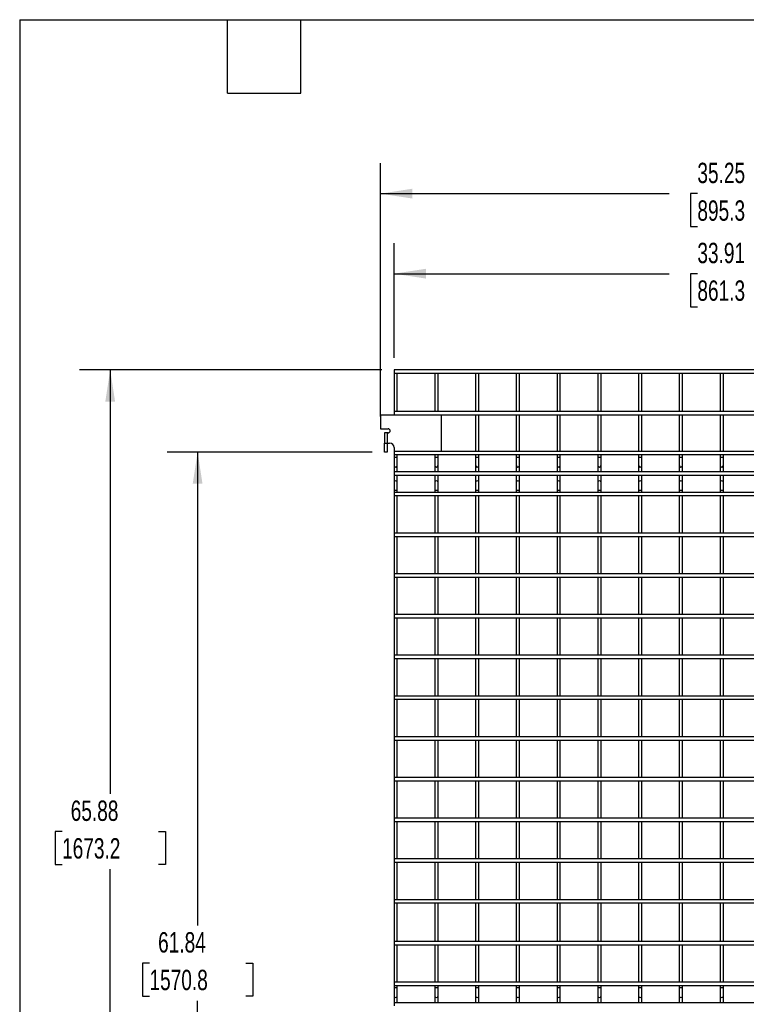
# Model space of a CAD drawing. Header units: inches. Extents: x 0.2 to 10.8, y 0.2 to 8.2.
# Tile 4 of 27: x 0.2 to 3.2, y 4.2 to 8.2. Entities that reach past the tile are written whole.
import ezdxf

# ---------------------------------------------------------------- set-up
doc = ezdxf.new("R2010")
doc.units = ezdxf.units.IN
doc.header["$MEASUREMENT"] = 0
doc.layers.add('DIMENSIONS', color=140, linetype='Continuous', lineweight=25)
doc.layers.add('TEXT', color=140, linetype='Continuous', lineweight=25)
doc.styles.add('SLDTEXTSTYLE0', font='TXT', dxfattribs={"width": 0.7})
doc.dimstyles.new('SLDDIMSTYLE0', dxfattribs={"dimtxt": 0.084961, "dimasz": 0.13, "dimexe": 0, "dimexo": 0.0625, "dimgap": 0.02124, "dimtad": 0, "dimtih": 1, "dimtoh": 1, "dimlfac": 12, "dimrnd": 1e-09, "dimzin": 12, "dimdsep": 46, "dimtxsty": 'SLDTEXTSTYLE0', "dimsah": 1, "dimcen": 0.09, "dimadec": 0, "dimazin": 3, "dimtfac": 1, "dimtofl": 0, "dimtmove": 0, "dimatfit": 3, "dimfxl": 0, "dimfrac": 2, "dimtolj": 1, "dimtzin": 12, "dimarcsym": 0})

# ---------------------------------------------------------------- blocks, each defined once
blk = doc.blocks.new('_D')
at = {"layer": 'DIMENSIONS'}
for p, q in [((1.781, 6.867), (1.781, 7.3357)), ((4.6068, 6.867), (4.6068, 7.3357)), ((1.781, 7.2107), (2.9063, 7.2107)), ((3.0214, 7.2107), (2.9929, 7.2107)), ((2.9929, 7.2107), (2.9929, 7.0756)), ((3.3446, 7.2107), (3.3731, 7.2107)), ((3.3731, 7.2107), (3.3731, 7.0756)), ((4.6068, 7.2107), (3.4597, 7.2107)), ((2.9929, 7.0756), (3.0214, 7.0756)), ((3.3731, 7.0756), (3.3446, 7.0756))]:
    blk.add_line(p, q, dxfattribs=at)
for points in [[(1.781, 7.2107), (1.911, 7.1907), (1.911, 7.2307)], [(4.6068, 7.2107), (4.4768, 7.2307), (4.4768, 7.1907)]]:
    blk.add_solid(points, dxfattribs=at)
at = {"layer": 'DIMENSIONS', "char_height": 0.08333, "attachment_point": 1, "style": 'SLDTEXTSTYLE0'}
for s, insert in [('33.91', (3.0214, 7.3371)), ('861.3', (3.0214, 7.1831))]:
    blk.add_mtext(s, dxfattribs=dict(at, insert=insert))
blk = doc.blocks.new('_D_1')
at = {"layer": 'DIMENSIONS'}
for p, q in [((1.7252, 6.6258), (1.7252, 7.6632)), ((4.6625, 6.6258), (4.6625, 7.6632)), ((1.7252, 7.5382), (2.9063, 7.5382)), ((3.0214, 7.5382), (2.9929, 7.5382)), ((2.9929, 7.5382), (2.9929, 7.4032)), ((3.3446, 7.5382), (3.3731, 7.5382)), ((3.3731, 7.5382), (3.3731, 7.4032)), ((4.6625, 7.5382), (3.4597, 7.5382)), ((2.9929, 7.4032), (3.0214, 7.4032)), ((3.3731, 7.4032), (3.3446, 7.4032))]:
    blk.add_line(p, q, dxfattribs=at)
for points in [[(1.7252, 7.5382), (1.8552, 7.5182), (1.8552, 7.5582)], [(4.6625, 7.5382), (4.5325, 7.5582), (4.5325, 7.5182)]]:
    blk.add_solid(points, dxfattribs=at)
at = {"layer": 'DIMENSIONS', "char_height": 0.08333, "attachment_point": 1, "style": 'SLDTEXTSTYLE0'}
for s, insert in [('35.25', (3.0214, 7.6646)), ('895.3', (3.0214, 7.5106))]:
    blk.add_mtext(s, dxfattribs=dict(at, insert=insert))
blk = doc.blocks.new('_D_4')
at = {"layer": 'DIMENSIONS'}
for p, q in [((1.692, 6.481), (0.8526, 6.481)), ((0.9776, 6.481), (0.9776, 4.5439)), ((0.7807, 4.3899), (0.7522, 4.3899)), ((0.7522, 4.3899), (0.7522, 4.2548)), ((1.1745, 4.3899), (1.2031, 4.3899)), ((1.2031, 4.3899), (1.2031, 4.2548)), ((0.7522, 4.2548), (0.7807, 4.2548)), ((0.9776, 1.3274), (0.9776, 4.2358)), ((1.2031, 4.2548), (1.1745, 4.2548)), ((1.731, 1.3274), (0.8526, 1.3274))]:
    blk.add_line(p, q, dxfattribs=at)
for points in [[(0.9776, 6.481), (0.9576, 6.351), (0.9976, 6.351)], [(0.9776, 1.3274), (0.9976, 1.4574), (0.9576, 1.4574)]]:
    blk.add_solid(points, dxfattribs=at)
at = {"layer": 'DIMENSIONS', "char_height": 0.08333, "attachment_point": 1, "style": 'SLDTEXTSTYLE0'}
for s, insert in [('61.84', (0.816, 4.5163)), ('1570.8', (0.7807, 4.3623))]:
    blk.add_mtext(s, dxfattribs=dict(at, insert=insert))
blk = doc.blocks.new('_D_5')
at = {"layer": 'DIMENSIONS'}
for p, q in [((1.731, 6.817), (0.4951, 6.817)), ((0.6201, 6.817), (0.6201, 5.0824)), ((0.4232, 4.9284), (0.3947, 4.9284)), ((0.3947, 4.9284), (0.3947, 4.7934)), ((0.817, 4.9284), (0.8456, 4.9284)), ((0.8456, 4.9284), (0.8456, 4.7934)), ((0.3947, 4.7934), (0.4232, 4.7934)), ((0.6201, 1.3274), (0.6201, 4.7743)), ((0.8456, 4.7934), (0.817, 4.7934)), ((1.731, 1.3274), (0.4951, 1.3274))]:
    blk.add_line(p, q, dxfattribs=at)
for points in [[(0.6201, 6.817), (0.6001, 6.687), (0.6401, 6.687)], [(0.6201, 1.3274), (0.6401, 1.4574), (0.6001, 1.4574)]]:
    blk.add_solid(points, dxfattribs=at)
at = {"layer": 'DIMENSIONS', "char_height": 0.08333, "attachment_point": 1, "style": 'SLDTEXTSTYLE0'}
for s, insert in [('65.88', (0.4585, 5.0548)), ('1673.2', (0.4232, 4.9008))]:
    blk.add_mtext(s, dxfattribs=dict(at, insert=insert))

msp = doc.modelspace()

# ---------------------------------------------------------------- linework, layer by layer
for p, q in [((4.60678, 6.81696), (1.78095, 6.81696)), ((1.78095, 6.81696), (1.78095, 6.80363)), ((1.78095, 6.80363), (1.78095, 6.64613)), ((1.78095, 6.80363), (4.60678, 6.80363)), ((1.79428, 6.64613), (1.79428, 6.80363)), ((1.94762, 6.80363), (1.94762, 6.64613)), ((1.96095, 6.64613), (1.96095, 6.80363)), ((2.11428, 6.80363), (2.11428, 6.64613)), ((2.12762, 6.64613), (2.12762, 6.80363)), ((2.28095, 6.80363), (2.28095, 6.64613)), ((2.29428, 6.64613), (2.29428, 6.80363)), ((2.44762, 6.80363), (2.44762, 6.64613)), ((2.46095, 6.64613), (2.46095, 6.80363)), ((2.61428, 6.80363), (2.61428, 6.64613)), ((2.62762, 6.64613), (2.62762, 6.80363)), ((2.78095, 6.80363), (2.78095, 6.64613)), ((2.79428, 6.64613), (2.79428, 6.80363)), ((2.94762, 6.80363), (2.94762, 6.64613)), ((2.96095, 6.64613), (2.96095, 6.80363)), ((3.11428, 6.80363), (3.11428, 6.64613)), ((3.12762, 6.64613), (3.12762, 6.80363)), ((1.7252, 6.63206), (1.7252, 6.57581)), ((1.9752, 6.63206), (1.7252, 6.63206)), ((4.60678, 6.64613), (1.78095, 6.64613)), ((1.78095, 6.64613), (1.78095, 6.63279)), ((1.78095, 6.63279), (1.78095, 6.63206)), ((1.78095, 6.63279), (4.60678, 6.63279)), ((1.79428, 6.63206), (1.79428, 6.63279)), ((1.94762, 6.63279), (1.94762, 6.63206)), ((1.96095, 6.63206), (1.96095, 6.63279)), ((1.9752, 6.48498), (1.9752, 6.63206)), ((2.11428, 6.63279), (2.11428, 6.48363)), ((2.12762, 6.48363), (2.12762, 6.63279)), ((2.28095, 6.63279), (2.28095, 6.48363)), ((2.29428, 6.48363), (2.29428, 6.63279)), ((2.44762, 6.63279), (2.44762, 6.48363)), ((2.46095, 6.48363), (2.46095, 6.63279)), ((2.61428, 6.63279), (2.61428, 6.48363)), ((2.62762, 6.48363), (2.62762, 6.63279)), ((2.78095, 6.63279), (2.78095, 6.48363)), ((2.79428, 6.48363), (2.79428, 6.63279)), ((2.94762, 6.63279), (2.94762, 6.48363)), ((2.96095, 6.48363), (2.96095, 6.63279)), ((3.11428, 6.63279), (3.11428, 6.48363)), ((3.12762, 6.48363), (3.12762, 6.63279)), ((1.7252, 6.57581), (1.75678, 6.57581)), ((1.74203, 6.55915), (1.74203, 6.51748)), ((1.7532, 6.55915), (1.74203, 6.55915)), ((1.7532, 6.55915), (1.7532, 6.51748)), ((1.75678, 6.55915), (1.7532, 6.55915)), ((1.74203, 6.51748), (1.7532, 6.51748)), ((1.74203, 6.48098), (1.74203, 6.51748)), ((1.7532, 6.51748), (1.76278, 6.51748)), ((1.7532, 6.51748), (1.7532, 6.48098)), ((1.78095, 6.49931), (1.78095, 6.48498)), ((1.7532, 6.48098), (1.74203, 6.48098)), ((1.78095, 6.48498), (1.78095, 6.48363)), ((1.78095, 6.48498), (1.9752, 6.48498)), ((4.60678, 6.48363), (1.78095, 6.48363)), ((1.78095, 6.48363), (1.78095, 6.47029)), ((1.78095, 6.47029), (1.78095, 6.45913)), ((1.78095, 6.47029), (4.60678, 6.47029)), ((1.78095, 6.45913), (1.78095, 6.42621)), ((1.78762, 6.45913), (1.78095, 6.45913)), ((1.79428, 6.45913), (1.78762, 6.45913)), ((1.79428, 6.48363), (1.79428, 6.48498)), ((1.79428, 6.45913), (1.79428, 6.47029)), ((1.79428, 6.42621), (1.79428, 6.45913)), ((1.94762, 6.48498), (1.94762, 6.48363)), ((1.94762, 6.47029), (1.94762, 6.45913)), ((1.94762, 6.45913), (1.94762, 6.42621)), ((1.95428, 6.45913), (1.94762, 6.45913)), ((1.96095, 6.45913), (1.95428, 6.45913)), ((1.96095, 6.48363), (1.96095, 6.48498)), ((1.96095, 6.45913), (1.96095, 6.47029)), ((1.96095, 6.42621), (1.96095, 6.45913)), ((2.11428, 6.47029), (2.11428, 6.45913)), ((2.11428, 6.45913), (2.11428, 6.42621)), ((2.12095, 6.45913), (2.11428, 6.45913)), ((2.12762, 6.45913), (2.12095, 6.45913)), ((2.12762, 6.45913), (2.12762, 6.47029)), ((2.12762, 6.42621), (2.12762, 6.45913)), ((2.28095, 6.47029), (2.28095, 6.45913)), ((2.28095, 6.45913), (2.28095, 6.42621)), ((2.28762, 6.45913), (2.28095, 6.45913)), ((2.29428, 6.45913), (2.28762, 6.45913)), ((2.29428, 6.45913), (2.29428, 6.47029)), ((2.29428, 6.42621), (2.29428, 6.45913)), ((2.44762, 6.47029), (2.44762, 6.45913)), ((2.44762, 6.45913), (2.44762, 6.42621)), ((2.45428, 6.45913), (2.44762, 6.45913)), ((2.46095, 6.45913), (2.45428, 6.45913)), ((2.46095, 6.45913), (2.46095, 6.47029)), ((2.46095, 6.42621), (2.46095, 6.45913)), ((2.61428, 6.47029), (2.61428, 6.45913)), ((2.61428, 6.45913), (2.61428, 6.42621)), ((2.62095, 6.45913), (2.61428, 6.45913)), ((2.62762, 6.45913), (2.62095, 6.45913)), ((2.62762, 6.45913), (2.62762, 6.47029)), ((2.62762, 6.42621), (2.62762, 6.45913)), ((2.78095, 6.47029), (2.78095, 6.45913)), ((2.78095, 6.45913), (2.78095, 6.42621)), ((2.78762, 6.45913), (2.78095, 6.45913)), ((2.79428, 6.45913), (2.78762, 6.45913)), ((2.79428, 6.45913), (2.79428, 6.47029)), ((2.79428, 6.42621), (2.79428, 6.45913)), ((2.94762, 6.47029), (2.94762, 6.45913)), ((2.94762, 6.45913), (2.94762, 6.42621)), ((2.95428, 6.45913), (2.94762, 6.45913)), ((2.96095, 6.45913), (2.95428, 6.45913)), ((2.96095, 6.45913), (2.96095, 6.47029)), ((2.96095, 6.42621), (2.96095, 6.45913)), ((3.11428, 6.47029), (3.11428, 6.45913)), ((3.11428, 6.45913), (3.11428, 6.42621)), ((3.12095, 6.45913), (3.11428, 6.45913)), ((3.12762, 6.45913), (3.12095, 6.45913)), ((3.12762, 6.45913), (3.12762, 6.47029)), ((3.12762, 6.42621), (3.12762, 6.45913)), ((1.78095, 6.42621), (1.78095, 6.39969)), ((1.79428, 6.39969), (1.79428, 6.42621)), ((1.94762, 6.42621), (1.94762, 6.39969)), ((1.96095, 6.39969), (1.96095, 6.42621)), ((2.11428, 6.42621), (2.11428, 6.39969)), ((2.12762, 6.39969), (2.12762, 6.42621)), ((2.28095, 6.42621), (2.28095, 6.39969)), ((2.29428, 6.39969), (2.29428, 6.42621)), ((2.44762, 6.42621), (2.44762, 6.39969)), ((2.46095, 6.39969), (2.46095, 6.42621)), ((2.61428, 6.42621), (2.61428, 6.39969)), ((2.62762, 6.39969), (2.62762, 6.42621)), ((2.78095, 6.42621), (2.78095, 6.39969)), ((2.79428, 6.39969), (2.79428, 6.42621)), ((2.94762, 6.42621), (2.94762, 6.39969)), ((2.96095, 6.39969), (2.96095, 6.42621)), ((3.11428, 6.42621), (3.11428, 6.39969)), ((3.12762, 6.39969), (3.12762, 6.42621)), ((4.60678, 6.39969), (1.78095, 6.39969)), ((1.78095, 6.39969), (1.78095, 6.38636)), ((1.78095, 6.38636), (4.60678, 6.38636)), ((1.78095, 6.38636), (1.78095, 6.35646)), ((1.79428, 6.35646), (1.79428, 6.38636)), ((1.94762, 6.38636), (1.94762, 6.35646)), ((1.96095, 6.35646), (1.96095, 6.38636)), ((2.11428, 6.38636), (2.11428, 6.35646)), ((2.12762, 6.35646), (2.12762, 6.38636)), ((2.28095, 6.38636), (2.28095, 6.35646)), ((2.29428, 6.35646), (2.29428, 6.38636)), ((2.44762, 6.38636), (2.44762, 6.35646)), ((2.46095, 6.35646), (2.46095, 6.38636)), ((2.61428, 6.38636), (2.61428, 6.35646)), ((2.62762, 6.35646), (2.62762, 6.38636)), ((2.78095, 6.38636), (2.78095, 6.35646)), ((2.79428, 6.35646), (2.79428, 6.38636)), ((2.94762, 6.38636), (2.94762, 6.35646)), ((2.96095, 6.35646), (2.96095, 6.38636)), ((3.11428, 6.38636), (3.11428, 6.35646)), ((3.12762, 6.35646), (3.12762, 6.38636)), ((1.78095, 6.35646), (1.78095, 6.32354)), ((1.79428, 6.32354), (1.79428, 6.35646)), ((1.94762, 6.35646), (1.94762, 6.32354)), ((1.96095, 6.32354), (1.96095, 6.35646)), ((2.11428, 6.35646), (2.11428, 6.32354)), ((2.12762, 6.32354), (2.12762, 6.35646)), ((2.28095, 6.35646), (2.28095, 6.32354)), ((2.29428, 6.32354), (2.29428, 6.35646)), ((2.44762, 6.35646), (2.44762, 6.32354)), ((2.46095, 6.32354), (2.46095, 6.35646)), ((2.61428, 6.35646), (2.61428, 6.32354)), ((2.62762, 6.32354), (2.62762, 6.35646)), ((2.78095, 6.35646), (2.78095, 6.32354)), ((2.79428, 6.32354), (2.79428, 6.35646)), ((2.94762, 6.35646), (2.94762, 6.32354)), ((2.96095, 6.32354), (2.96095, 6.35646)), ((3.11428, 6.35646), (3.11428, 6.32354)), ((3.12762, 6.32354), (3.12762, 6.35646)), ((1.78095, 6.32354), (1.78095, 6.31576)), ((1.79428, 6.32354), (1.78095, 6.32354)), ((4.60678, 6.31576), (1.78095, 6.31576)), ((1.78095, 6.31576), (1.78095, 6.30242)), ((1.78095, 6.30242), (1.78095, 6.14909)), ((1.78095, 6.30242), (4.60678, 6.30242)), ((1.79428, 6.31576), (1.79428, 6.32354)), ((1.79428, 6.14909), (1.79428, 6.30242)), ((1.94762, 6.32354), (1.94762, 6.31576)), ((1.96095, 6.32354), (1.94762, 6.32354)), ((1.94762, 6.30242), (1.94762, 6.14909)), ((1.96095, 6.31576), (1.96095, 6.32354)), ((1.96095, 6.14909), (1.96095, 6.30242)), ((2.11428, 6.32354), (2.11428, 6.31576)), ((2.12762, 6.32354), (2.11428, 6.32354)), ((2.11428, 6.30242), (2.11428, 6.14909)), ((2.12762, 6.31576), (2.12762, 6.32354)), ((2.12762, 6.14909), (2.12762, 6.30242)), ((2.28095, 6.32354), (2.28095, 6.31576)), ((2.29428, 6.32354), (2.28095, 6.32354)), ((2.28095, 6.30242), (2.28095, 6.14909)), ((2.29428, 6.31576), (2.29428, 6.32354)), ((2.29428, 6.14909), (2.29428, 6.30242)), ((2.44762, 6.32354), (2.44762, 6.31576)), ((2.46095, 6.32354), (2.44762, 6.32354)), ((2.44762, 6.30242), (2.44762, 6.14909)), ((2.46095, 6.31576), (2.46095, 6.32354)), ((2.46095, 6.14909), (2.46095, 6.30242)), ((2.61428, 6.32354), (2.61428, 6.31576)), ((2.62762, 6.32354), (2.61428, 6.32354)), ((2.61428, 6.30242), (2.61428, 6.14909)), ((2.62762, 6.31576), (2.62762, 6.32354)), ((2.62762, 6.14909), (2.62762, 6.30242)), ((2.78095, 6.32354), (2.78095, 6.31576)), ((2.79428, 6.32354), (2.78095, 6.32354)), ((2.78095, 6.30242), (2.78095, 6.14909)), ((2.79428, 6.31576), (2.79428, 6.32354)), ((2.79428, 6.14909), (2.79428, 6.30242)), ((2.94762, 6.32354), (2.94762, 6.31576)), ((2.96095, 6.32354), (2.94762, 6.32354)), ((2.94762, 6.30242), (2.94762, 6.14909)), ((2.96095, 6.31576), (2.96095, 6.32354)), ((2.96095, 6.14909), (2.96095, 6.30242)), ((3.11428, 6.32354), (3.11428, 6.31576)), ((3.12762, 6.32354), (3.11428, 6.32354)), ((3.11428, 6.30242), (3.11428, 6.14909)), ((3.12762, 6.31576), (3.12762, 6.32354)), ((3.12762, 6.14909), (3.12762, 6.30242)), ((4.60678, 6.14909), (1.78095, 6.14909)), ((1.78095, 6.14909), (1.78095, 6.13576)), ((1.78095, 6.13576), (4.60678, 6.13576)), ((1.78095, 6.13576), (1.78095, 5.98242)), ((1.79428, 5.98242), (1.79428, 6.13576)), ((1.94762, 6.13576), (1.94762, 5.98242)), ((1.96095, 5.98242), (1.96095, 6.13576)), ((2.11428, 6.13576), (2.11428, 5.98242)), ((2.12762, 5.98242), (2.12762, 6.13576)), ((2.28095, 6.13576), (2.28095, 5.98242)), ((2.29428, 5.98242), (2.29428, 6.13576)), ((2.44762, 6.13576), (2.44762, 5.98242)), ((2.46095, 5.98242), (2.46095, 6.13576)), ((2.61428, 6.13576), (2.61428, 5.98242)), ((2.62762, 5.98242), (2.62762, 6.13576)), ((2.78095, 6.13576), (2.78095, 5.98242)), ((2.79428, 5.98242), (2.79428, 6.13576)), ((2.94762, 6.13576), (2.94762, 5.98242)), ((2.96095, 5.98242), (2.96095, 6.13576)), ((3.11428, 6.13576), (3.11428, 5.98242)), ((3.12762, 5.98242), (3.12762, 6.13576)), ((4.60678, 5.98242), (1.78095, 5.98242)), ((1.78095, 5.98242), (1.78095, 5.96909)), ((1.78095, 5.96909), (1.78095, 5.81576)), ((1.78095, 5.96909), (4.60678, 5.96909)), ((1.79428, 5.81576), (1.79428, 5.96909)), ((1.94762, 5.96909), (1.94762, 5.81576)), ((1.96095, 5.81576), (1.96095, 5.96909)), ((2.11428, 5.96909), (2.11428, 5.81576)), ((2.12762, 5.81576), (2.12762, 5.96909)), ((2.28095, 5.96909), (2.28095, 5.81576)), ((2.29428, 5.81576), (2.29428, 5.96909)), ((2.44762, 5.96909), (2.44762, 5.81576)), ((2.46095, 5.81576), (2.46095, 5.96909)), ((2.61428, 5.96909), (2.61428, 5.81576)), ((2.62762, 5.81576), (2.62762, 5.96909)), ((2.78095, 5.96909), (2.78095, 5.81576)), ((2.79428, 5.81576), (2.79428, 5.96909)), ((2.94762, 5.96909), (2.94762, 5.81576)), ((2.96095, 5.81576), (2.96095, 5.96909)), ((3.11428, 5.96909), (3.11428, 5.81576)), ((3.12762, 5.81576), (3.12762, 5.96909)), ((4.60678, 5.81576), (1.78095, 5.81576)), ((1.78095, 5.81576), (1.78095, 5.80242)), ((1.78095, 5.80242), (4.60678, 5.80242)), ((1.78095, 5.80242), (1.78095, 5.64909)), ((1.79428, 5.64909), (1.79428, 5.80242)), ((1.94762, 5.80242), (1.94762, 5.64909)), ((1.96095, 5.64909), (1.96095, 5.80242)), ((2.11428, 5.80242), (2.11428, 5.64909)), ((2.12762, 5.64909), (2.12762, 5.80242)), ((2.28095, 5.80242), (2.28095, 5.64909)), ((2.29428, 5.64909), (2.29428, 5.80242)), ((2.44762, 5.80242), (2.44762, 5.64909)), ((2.46095, 5.64909), (2.46095, 5.80242)), ((2.61428, 5.80242), (2.61428, 5.64909)), ((2.62762, 5.64909), (2.62762, 5.80242)), ((2.78095, 5.80242), (2.78095, 5.64909)), ((2.79428, 5.64909), (2.79428, 5.80242)), ((2.94762, 5.80242), (2.94762, 5.64909)), ((2.96095, 5.64909), (2.96095, 5.80242)), ((3.11428, 5.80242), (3.11428, 5.64909)), ((3.12762, 5.64909), (3.12762, 5.80242)), ((4.60678, 5.64909), (1.78095, 5.64909)), ((1.78095, 5.64909), (1.78095, 5.63576)), ((1.78095, 5.63576), (1.78095, 5.48242)), ((1.78095, 5.63576), (4.60678, 5.63576)), ((1.79428, 5.48242), (1.79428, 5.63576)), ((1.94762, 5.63576), (1.94762, 5.48242)), ((1.96095, 5.48242), (1.96095, 5.63576)), ((2.11428, 5.63576), (2.11428, 5.48242)), ((2.12762, 5.48242), (2.12762, 5.63576)), ((2.28095, 5.63576), (2.28095, 5.48242)), ((2.29428, 5.48242), (2.29428, 5.63576)), ((2.44762, 5.63576), (2.44762, 5.48242)), ((2.46095, 5.48242), (2.46095, 5.63576)), ((2.61428, 5.63576), (2.61428, 5.48242)), ((2.62762, 5.48242), (2.62762, 5.63576)), ((2.78095, 5.63576), (2.78095, 5.48242)), ((2.79428, 5.48242), (2.79428, 5.63576)), ((2.94762, 5.63576), (2.94762, 5.48242)), ((2.96095, 5.48242), (2.96095, 5.63576)), ((3.11428, 5.63576), (3.11428, 5.48242)), ((3.12762, 5.48242), (3.12762, 5.63576)), ((4.60678, 5.48242), (1.78095, 5.48242)), ((1.78095, 5.48242), (1.78095, 5.46909)), ((1.78095, 5.46909), (4.60678, 5.46909)), ((1.78095, 5.46909), (1.78095, 5.31576)), ((1.79428, 5.31576), (1.79428, 5.46909)), ((1.94762, 5.46909), (1.94762, 5.31576)), ((1.96095, 5.31576), (1.96095, 5.46909)), ((2.11428, 5.46909), (2.11428, 5.31576)), ((2.12762, 5.31576), (2.12762, 5.46909)), ((2.28095, 5.46909), (2.28095, 5.31576)), ((2.29428, 5.31576), (2.29428, 5.46909)), ((2.44762, 5.46909), (2.44762, 5.31576)), ((2.46095, 5.31576), (2.46095, 5.46909)), ((2.61428, 5.46909), (2.61428, 5.31576)), ((2.62762, 5.31576), (2.62762, 5.46909)), ((2.78095, 5.46909), (2.78095, 5.31576)), ((2.79428, 5.31576), (2.79428, 5.46909)), ((2.94762, 5.46909), (2.94762, 5.31576)), ((2.96095, 5.31576), (2.96095, 5.46909)), ((3.11428, 5.46909), (3.11428, 5.31576)), ((3.12762, 5.31576), (3.12762, 5.46909)), ((4.60678, 5.31576), (1.78095, 5.31576)), ((1.78095, 5.31576), (1.78095, 5.30242)), ((1.78095, 5.30242), (1.78095, 5.14909)), ((1.78095, 5.30242), (4.60678, 5.30242)), ((1.79428, 5.14909), (1.79428, 5.30242)), ((1.94762, 5.30242), (1.94762, 5.14909)), ((1.96095, 5.14909), (1.96095, 5.30242)), ((2.11428, 5.30242), (2.11428, 5.14909)), ((2.12762, 5.14909), (2.12762, 5.30242)), ((2.28095, 5.30242), (2.28095, 5.14909)), ((2.29428, 5.14909), (2.29428, 5.30242)), ((2.44762, 5.30242), (2.44762, 5.14909)), ((2.46095, 5.14909), (2.46095, 5.30242)), ((2.61428, 5.30242), (2.61428, 5.14909)), ((2.62762, 5.14909), (2.62762, 5.30242)), ((2.78095, 5.30242), (2.78095, 5.14909)), ((2.79428, 5.14909), (2.79428, 5.30242)), ((2.94762, 5.30242), (2.94762, 5.14909)), ((2.96095, 5.14909), (2.96095, 5.30242)), ((3.11428, 5.30242), (3.11428, 5.14909)), ((3.12762, 5.14909), (3.12762, 5.30242)), ((4.60678, 5.14909), (1.78095, 5.14909)), ((1.78095, 5.14909), (1.78095, 5.13576)), ((1.78095, 5.13576), (1.78095, 4.98242)), ((1.78095, 5.13576), (4.60678, 5.13576)), ((1.79428, 4.98242), (1.79428, 5.13576)), ((1.94762, 5.13576), (1.94762, 4.98242)), ((1.96095, 4.98242), (1.96095, 5.13576)), ((2.11428, 5.13576), (2.11428, 4.98242)), ((2.12762, 4.98242), (2.12762, 5.13576)), ((2.28095, 5.13576), (2.28095, 4.98242)), ((2.29428, 4.98242), (2.29428, 5.13576)), ((2.44762, 5.13576), (2.44762, 4.98242)), ((2.46095, 4.98242), (2.46095, 5.13576)), ((2.61428, 5.13576), (2.61428, 4.98242)), ((2.62762, 4.98242), (2.62762, 5.13576)), ((2.78095, 5.13576), (2.78095, 4.98242)), ((2.79428, 4.98242), (2.79428, 5.13576)), ((2.94762, 5.13576), (2.94762, 4.98242)), ((2.96095, 4.98242), (2.96095, 5.13576)), ((3.11428, 5.13576), (3.11428, 4.98242)), ((3.12762, 4.98242), (3.12762, 5.13576)), ((4.60678, 4.98242), (1.78095, 4.98242)), ((1.78095, 4.98242), (1.78095, 4.96909)), ((1.78095, 4.96909), (4.60678, 4.96909)), ((1.78095, 4.96909), (1.78095, 4.81576)), ((1.79428, 4.81576), (1.79428, 4.96909)), ((1.94762, 4.96909), (1.94762, 4.81576)), ((1.96095, 4.81576), (1.96095, 4.96909)), ((2.11428, 4.96909), (2.11428, 4.81576)), ((2.12762, 4.81576), (2.12762, 4.96909)), ((2.28095, 4.96909), (2.28095, 4.81576)), ((2.29428, 4.81576), (2.29428, 4.96909)), ((2.44762, 4.96909), (2.44762, 4.81576)), ((2.46095, 4.81576), (2.46095, 4.96909)), ((2.61428, 4.96909), (2.61428, 4.81576)), ((2.62762, 4.81576), (2.62762, 4.96909)), ((2.78095, 4.96909), (2.78095, 4.81576)), ((2.79428, 4.81576), (2.79428, 4.96909)), ((2.94762, 4.96909), (2.94762, 4.81576)), ((2.96095, 4.81576), (2.96095, 4.96909)), ((3.11428, 4.96909), (3.11428, 4.81576)), ((3.12762, 4.81576), (3.12762, 4.96909)), ((4.60678, 4.81576), (1.78095, 4.81576)), ((1.78095, 4.81576), (1.78095, 4.80242)), ((1.78095, 4.80242), (1.78095, 4.64909)), ((1.78095, 4.80242), (4.60678, 4.80242)), ((1.79428, 4.64909), (1.79428, 4.80242)), ((1.94762, 4.80242), (1.94762, 4.64909)), ((1.96095, 4.64909), (1.96095, 4.80242)), ((2.11428, 4.80242), (2.11428, 4.64909)), ((2.12762, 4.64909), (2.12762, 4.80242)), ((2.28095, 4.80242), (2.28095, 4.64909)), ((2.29428, 4.64909), (2.29428, 4.80242)), ((2.44762, 4.80242), (2.44762, 4.64909)), ((2.46095, 4.64909), (2.46095, 4.80242)), ((2.61428, 4.80242), (2.61428, 4.64909)), ((2.62762, 4.64909), (2.62762, 4.80242)), ((2.78095, 4.80242), (2.78095, 4.64909)), ((2.79428, 4.64909), (2.79428, 4.80242)), ((2.94762, 4.80242), (2.94762, 4.64909)), ((2.96095, 4.64909), (2.96095, 4.80242)), ((3.11428, 4.80242), (3.11428, 4.64909)), ((3.12762, 4.64909), (3.12762, 4.80242)), ((4.60678, 4.64909), (1.78095, 4.64909)), ((1.78095, 4.64909), (1.78095, 4.63576)), ((1.78095, 4.63576), (1.78095, 4.47826)), ((1.78095, 4.63576), (4.60678, 4.63576)), ((1.79428, 4.47826), (1.79428, 4.63576)), ((1.94762, 4.63576), (1.94762, 4.47826)), ((1.96095, 4.47826), (1.96095, 4.63576)), ((2.11428, 4.63576), (2.11428, 4.47826)), ((2.12762, 4.47826), (2.12762, 4.63576)), ((2.28095, 4.63576), (2.28095, 4.47826)), ((2.29428, 4.47826), (2.29428, 4.63576)), ((2.44762, 4.63576), (2.44762, 4.47826)), ((2.46095, 4.47826), (2.46095, 4.63576)), ((2.61428, 4.63576), (2.61428, 4.47826)), ((2.62762, 4.47826), (2.62762, 4.63576)), ((2.78095, 4.63576), (2.78095, 4.47826)), ((2.79428, 4.47826), (2.79428, 4.63576)), ((2.94762, 4.63576), (2.94762, 4.47826)), ((2.96095, 4.47826), (2.96095, 4.63576)), ((3.11428, 4.63576), (3.11428, 4.47826)), ((3.12762, 4.47826), (3.12762, 4.63576)), ((4.60678, 4.47826), (1.78095, 4.47826)), ((1.78095, 4.47826), (1.78095, 4.46492)), ((1.78095, 4.46492), (1.78095, 4.31159)), ((1.78095, 4.46492), (4.60678, 4.46492)), ((1.79428, 4.31159), (1.79428, 4.46492)), ((1.94762, 4.46492), (1.94762, 4.31159)), ((1.96095, 4.31159), (1.96095, 4.46492)), ((2.11428, 4.46492), (2.11428, 4.31159)), ((2.12762, 4.31159), (2.12762, 4.46492)), ((2.28095, 4.46492), (2.28095, 4.31159)), ((2.29428, 4.31159), (2.29428, 4.46492)), ((2.44762, 4.46492), (2.44762, 4.31159)), ((2.46095, 4.31159), (2.46095, 4.46492)), ((2.61428, 4.46492), (2.61428, 4.31159)), ((2.62762, 4.31159), (2.62762, 4.46492)), ((2.78095, 4.46492), (2.78095, 4.31159)), ((2.79428, 4.31159), (2.79428, 4.46492)), ((2.94762, 4.46492), (2.94762, 4.31159)), ((2.96095, 4.31159), (2.96095, 4.46492)), ((3.11428, 4.46492), (3.11428, 4.31159)), ((3.12762, 4.31159), (3.12762, 4.46492)), ((4.60678, 4.31159), (1.78095, 4.31159)), ((1.78095, 4.31159), (1.78095, 4.29826)), ((1.78095, 4.29826), (1.78095, 4.28829)), ((1.78095, 4.29826), (4.60678, 4.29826)), ((1.78095, 4.28829), (1.78095, 4.25538)), ((1.78762, 4.28829), (1.78095, 4.28829)), ((1.79428, 4.28829), (1.78762, 4.28829)), ((1.79428, 4.28829), (1.79428, 4.29826)), ((1.79428, 4.25538), (1.79428, 4.28829)), ((1.94762, 4.29826), (1.94762, 4.28829)), ((1.94762, 4.28829), (1.94762, 4.25538)), ((1.95428, 4.28829), (1.94762, 4.28829)), ((1.96095, 4.28829), (1.95428, 4.28829)), ((1.96095, 4.28829), (1.96095, 4.29826)), ((1.96095, 4.25538), (1.96095, 4.28829)), ((2.11428, 4.29826), (2.11428, 4.28829)), ((2.11428, 4.28829), (2.11428, 4.25538)), ((2.12095, 4.28829), (2.11428, 4.28829)), ((2.12762, 4.28829), (2.12095, 4.28829)), ((2.12762, 4.28829), (2.12762, 4.29826)), ((2.12762, 4.25538), (2.12762, 4.28829)), ((2.28095, 4.29826), (2.28095, 4.28829)), ((2.28095, 4.28829), (2.28095, 4.25538)), ((2.28762, 4.28829), (2.28095, 4.28829)), ((2.29428, 4.28829), (2.28762, 4.28829)), ((2.29428, 4.28829), (2.29428, 4.29826)), ((2.29428, 4.25538), (2.29428, 4.28829)), ((2.44762, 4.29826), (2.44762, 4.28829)), ((2.44762, 4.28829), (2.44762, 4.25538)), ((2.45428, 4.28829), (2.44762, 4.28829)), ((2.46095, 4.28829), (2.45428, 4.28829)), ((2.46095, 4.28829), (2.46095, 4.29826)), ((2.46095, 4.25538), (2.46095, 4.28829)), ((2.61428, 4.29826), (2.61428, 4.28829)), ((2.61428, 4.28829), (2.61428, 4.25538)), ((2.62095, 4.28829), (2.61428, 4.28829)), ((2.62762, 4.28829), (2.62095, 4.28829)), ((2.62762, 4.28829), (2.62762, 4.29826)), ((2.62762, 4.25538), (2.62762, 4.28829)), ((2.78095, 4.29826), (2.78095, 4.28829)), ((2.78095, 4.28829), (2.78095, 4.25538)), ((2.78762, 4.28829), (2.78095, 4.28829)), ((2.79428, 4.28829), (2.78762, 4.28829)), ((2.79428, 4.28829), (2.79428, 4.29826)), ((2.79428, 4.25538), (2.79428, 4.28829)), ((2.94762, 4.29826), (2.94762, 4.28829)), ((2.94762, 4.28829), (2.94762, 4.25538)), ((2.95428, 4.28829), (2.94762, 4.28829)), ((2.96095, 4.28829), (2.95428, 4.28829)), ((2.96095, 4.28829), (2.96095, 4.29826)), ((2.96095, 4.25538), (2.96095, 4.28829)), ((3.11428, 4.29826), (3.11428, 4.28829)), ((3.11428, 4.28829), (3.11428, 4.25538)), ((3.12095, 4.28829), (3.11428, 4.28829)), ((3.12762, 4.28829), (3.12095, 4.28829)), ((3.12762, 4.28829), (3.12762, 4.29826)), ((3.12762, 4.25538), (3.12762, 4.28829)), ((1.78095, 4.25538), (1.78095, 4.22766)), ((1.79428, 4.22766), (1.79428, 4.25538)), ((1.94762, 4.25538), (1.94762, 4.22766)), ((1.96095, 4.22766), (1.96095, 4.25538)), ((2.11428, 4.25538), (2.11428, 4.22766)), ((2.12762, 4.22766), (2.12762, 4.25538)), ((2.28095, 4.25538), (2.28095, 4.22766)), ((2.29428, 4.22766), (2.29428, 4.25538)), ((2.44762, 4.25538), (2.44762, 4.22766)), ((2.46095, 4.22766), (2.46095, 4.25538)), ((2.61428, 4.25538), (2.61428, 4.22766)), ((2.62762, 4.22766), (2.62762, 4.25538)), ((2.78095, 4.25538), (2.78095, 4.22766)), ((2.79428, 4.22766), (2.79428, 4.25538)), ((2.94762, 4.25538), (2.94762, 4.22766)), ((2.96095, 4.22766), (2.96095, 4.25538)), ((3.11428, 4.25538), (3.11428, 4.22766)), ((3.12762, 4.22766), (3.12762, 4.25538)), ((4.60678, 4.22766), (1.78095, 4.22766)), ((1.78095, 4.22766), (1.78095, 4.21432))]:
    msp.add_line(p, q)
for centre, radius, start, end in [((1.75678, 6.56748), 0.00833, 270, 90), ((1.76278, 6.49931), 0.01817, 0, 90), ((1.78762, 6.42621), 0.00667, 180, 0), ((1.95428, 6.42621), 0.00667, 180, 0), ((2.12095, 6.42621), 0.00667, 180, 0), ((2.28762, 6.42621), 0.00667, 180, 0), ((2.45428, 6.42621), 0.00667, 180, 0), ((2.62095, 6.42621), 0.00667, 180, 0), ((2.78762, 6.42621), 0.00667, 180, 0), ((2.95428, 6.42621), 0.00667, 180, 0), ((3.12095, 6.42621), 0.00667, 180, 0), ((1.78762, 6.35646), 0.00667, 90, 180), ((1.78762, 6.35646), 0.00667, 0, 90), ((1.95428, 6.35646), 0.00667, 90, 180), ((1.95428, 6.35646), 0.00667, 0, 90), ((2.12095, 6.35646), 0.00667, 90, 180), ((2.12095, 6.35646), 0.00667, 0, 90), ((2.28762, 6.35646), 0.00667, 90, 180), ((2.28762, 6.35646), 0.00667, 0, 90), ((2.45428, 6.35646), 0.00667, 90, 180), ((2.45428, 6.35646), 0.00667, 0, 90), ((2.62095, 6.35646), 0.00667, 90, 180), ((2.62095, 6.35646), 0.00667, 0, 90), ((2.78762, 6.35646), 0.00667, 90, 180), ((2.78762, 6.35646), 0.00667, 0, 90), ((2.95428, 6.35646), 0.00667, 90, 180), ((2.95428, 6.35646), 0.00667, 0, 90), ((3.12095, 6.35646), 0.00667, 90, 180), ((3.12095, 6.35646), 0.00667, 0, 90), ((1.78762, 4.25538), 0.00667, 180, 0), ((1.95428, 4.25538), 0.00667, 180, 0), ((2.12095, 4.25538), 0.00667, 180, 0), ((2.28762, 4.25538), 0.00667, 180, 0), ((2.45428, 4.25538), 0.00667, 180, 0), ((2.62095, 4.25538), 0.00667, 180, 0), ((2.78762, 4.25538), 0.00667, 180, 0), ((2.95428, 4.25538), 0.00667, 180, 0), ((3.12095, 4.25538), 0.00667, 180, 0)]:
    msp.add_arc(centre, radius, start, end)
at = {"layer": 'TEXT'}
for p, q in [((0.25, 8.25), (10.75, 8.25)), ((0.25, 8.25), (0.25, 0.25)), ((1.1, 7.95), (1.1, 8.25)), ((1.4, 7.95), (1.4, 8.25)), ((1.1, 7.95), (1.4, 7.95))]:
    msp.add_line(p, q, dxfattribs=at)

# ---------------------------------------------------------------- dimensions: what is measured, and where the dimension line sits
at = {"layer": 'DIMENSIONS'}
for base, p1, p2, picture, middle in [((4.66253, 7.53818), (1.7252, 6.57581), (4.66253, 6.57581), '_D_1', (3.18299, 7.53818)), ((1.78095, 7.21066), (4.60678, 6.81696), (1.78095, 6.81696), '_D', (3.18299, 7.21066))]:
    dim = msp.add_linear_dim(base=base, p1=p1, p2=p2, dimstyle='SLDDIMSTYLE0', dxfattribs=at)
    dim.commit()
    dim.dimension.update_dxf_attribs({"geometry": picture, "text_midpoint": middle, "dimtype": 160})
for base, p1, p2, picture, middle in [((0.620122, 6.81696), (1.78095, 1.327376), (1.78095, 6.81696), '_D_5', (0.620122, 4.92839)), ((0.97761, 6.48098), (1.78095, 1.32738), (1.74203, 6.48098), '_D_4', (0.97761, 4.38987))]:
    dim = msp.add_linear_dim(base=base, p1=p1, p2=p2, angle=90, dimstyle='SLDDIMSTYLE0', dxfattribs=at)
    dim.commit()
    dim.dimension.update_dxf_attribs({"geometry": picture, "text_midpoint": middle, "dimtype": 160})

doc.saveas('drawing.dxf')
